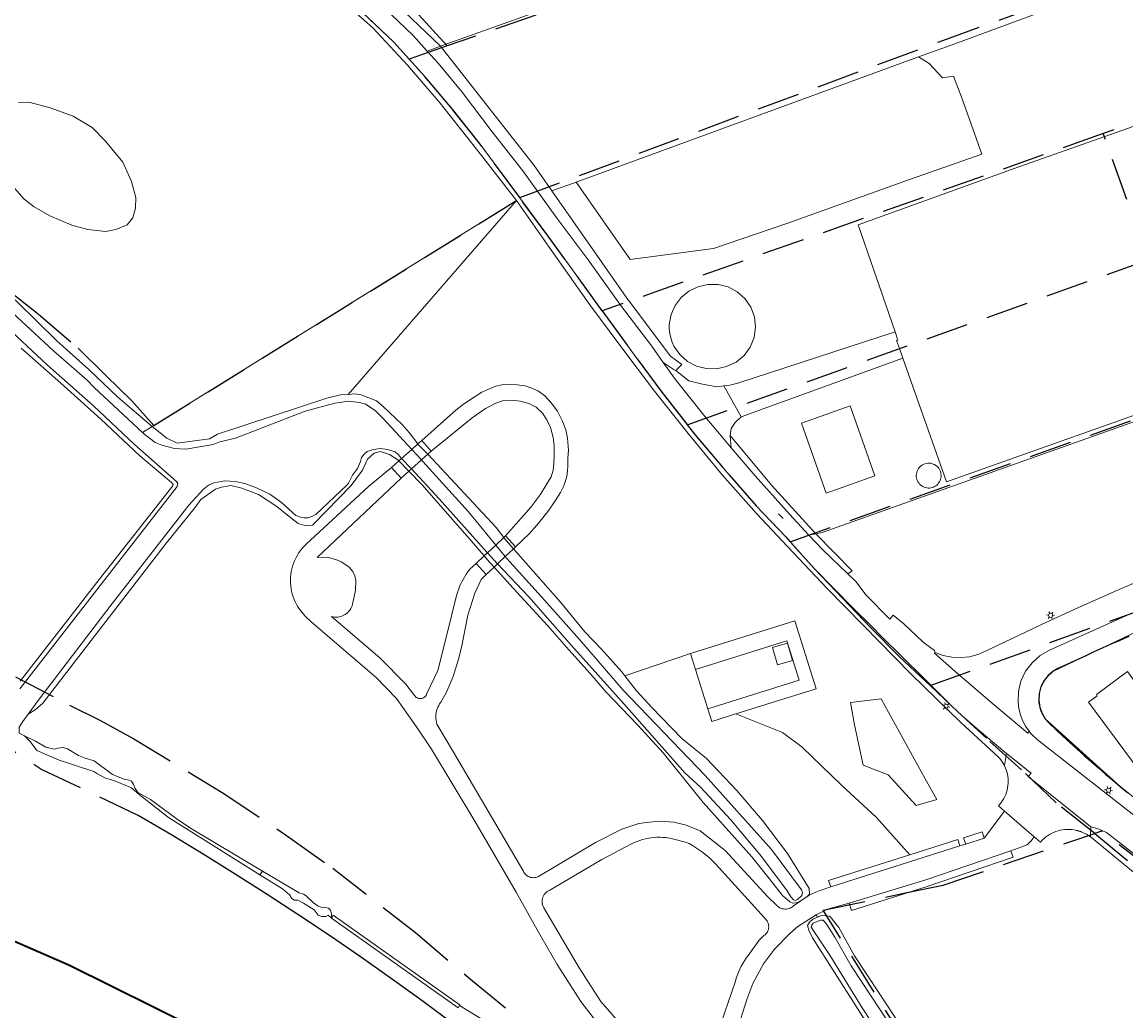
# Model space of a CAD drawing. Header units: metres. Extents: x 89872 to 94585, y 463299 to 469000.
# Tile 161 of 230: x 90567 to 90732, y 466061 to 466209. Entities that reach past the tile are written whole.
import ezdxf
from ezdxf.enums import TextEntityAlignment as Align

# ---------------------------------------------------------------- set-up
doc = ezdxf.new("R2010")
doc.units = ezdxf.units.M
doc.linetypes.add('HIDDEN', pattern=[9.525, 6.35, -3.175])
doc.layers.get('0').update_dxf_attribs({"linetype": 'CONTINUOUS'})
for name, color, linetype, lineweight in [('B-WE-GR-BEPLANTING_CULTUUR-G', 251, 'CONTINUOUS', 13), ('B-WE-IE-TERREINAFSCHEIDING-G', 251, 'CONTINUOUS', 13), ('B-WE-KL-ET_LS_OV_LICHTMAST-S', 251, 'CONTINUOUS', 13), ('B-WE-KW-KUNSTWERK-GV', 251, 'CONTINUOUS', 13), ('B-WE-OB-BESCHOEIING-G', 251, 'CONTINUOUS', 13), ('B-WE-OG-TOPOGRAFIE_BEBOUWING-GV', 251, 'CONTINUOUS', 13), ('B-WE-OG-TOPOGRAFIE_HUISNUMMER-T25', 251, 'CONTINUOUS', 13), ('B-WE-OG-TOPOGRAFIE_STRAATNAAM-T18', 251, 'CONTINUOUS', 13), ('B-WE-OG-TOPOGRAFIE_WATER-GV', 251, 'CONTINUOUS', 13), ('B-WE-VH-VERHARDING-GV', 251, 'CONTINUOUS', 13), ('G04', 7, 'gemeentegr', 35), ('K_BALUSTRADE_0', 251, 'CONTINUOUS', 13), ('Percelen', 10, 'HIDDEN', 25)]:
    doc.layers.add(name, color=color, linetype=linetype, lineweight=lineweight)
doc.styles.get("Standard").update_dxf_attribs({"font": 'isocp.shx'})
doc.linetypes.add('gemeentegr', pattern='A,1,-2.25,[1,RTW.shx,S=1.25,R=0,X=0,Y=0],-2.25', length=5.5)

# ---------------------------------------------------------------- blocks, each defined once
blk = doc.blocks.new('Q_LICHTMAST')
for points in [[(-0.26, 0.15), (-0.52, 0.3)], [(0, 0.3), (0, 0.6)], [(0.26, 0.15), (0.52, 0.3)], [(-0.26, -0.15), (-0.52, -0.3)], [(0, -0.3), (0, -0.6)], [(0.26, -0.15), (0.52, -0.3)]]:
    blk.add_lwpolyline(points)
blk.add_circle((0, 0), 0.3)

msp = doc.modelspace()

# ---------------------------------------------------------------- linework, layer by layer
at = {"layer": 'B-WE-GR-BEPLANTING_CULTUUR-G'}
for p, q in [((90629.15, 466205.58), (90676.72, 466222.6)), ((90700.67, 466203.99), (90649.47, 466185.28)), ((90649.47, 466185.28), (90645.83, 466183.95)), ((90615.36, 466153.54), (90640.54, 466182.53)), ((90586.03, 466148.75), (90584.63, 466147.86)), ((90656.73, 466111.47), (90666.56, 466114.83)), ((90666.56, 466114.83), (90667.3, 466112.44)), ((90669.13, 466106.56), (90667.3, 466112.44)), ((90673.35, 466105.78), (90685.32, 466109.51)), ((90685.32, 466109.51), (90673.35, 466105.78)), ((90669.13, 466106.56), (90669.72, 466104.66)), ((90673.35, 466105.78), (90669.72, 466104.66)), ((90669.72, 466104.66), (90673.35, 466105.78)), ((90673.35, 466105.78), (90673.35, 466105.78)), ((90710.48, 466087.21), (90710.18, 466088.16)), ((90707.7, 466086.33), (90710.48, 466087.21)), ((90687.52, 466079.94), (90706.84, 466086.06)), ((90602.54, 466082.28), (90602.17, 466081.74)), ((90684.32, 466078.69), (90684.01, 466078.51)), ((90613.1, 466075.7), (90612.85, 466075.25)), ((90685.54, 466075.41), (90685.36, 466075.77)), ((90632.03, 466062.18), (90632.11, 466062.27))]:
    msp.add_line(p, q, dxfattribs=at)
for points in [[(90773.77, 466230.36), (90773.59, 466230.84), (90705.52, 466205.76), (90700.67, 466203.99)], [(90640.54, 466182.53), (90645.75, 466175.03), (90651.48, 466166.92), (90656.16, 466160.72), (90661.16, 466154.02), (90666.18, 466147.7), (90671.29, 466141.51), (90676.44, 466135.74), (90681.07, 466130.8), (90686.95, 466124.59)], [(90686.95, 466124.59), (90692.37, 466119.03), (90699.51, 466111.8), (90706.98, 466104.5), (90712.56, 466099.39), (90712.78, 466099.15), (90712.98, 466098.9), (90713.17, 466098.63), (90713.33, 466098.36), (90713.49, 466098.07)], [(90685.32, 466109.51), (90682.15, 466119.68), (90666.56, 466114.83)], [(90667.3, 466112.44), (90680.98, 466116.7), (90682.81, 466110.82), (90669.13, 466106.56)], [(90690.47, 466107.51), (90691.06, 466104.17), (90692.39, 466098.14), (90696.13, 466096.68), (90700.29, 466092.11), (90703.4, 466092.98), (90701.62, 466096.09), (90695.04, 466108.06), (90690.47, 466107.51)], [(90673.35, 466105.78), (90680.31, 466103), (90683.24, 466100.8), (90689.13, 466095.14), (90694.39, 466090.3), (90699.36, 466084.74)], [(90713.49, 466098.07), (90713.63, 466097.76), (90713.75, 466097.44), (90713.85, 466097.12), (90713.94, 466096.79), (90714, 466096.45), (90714.03, 466096.11), (90714.05, 466095.77), (90714.05, 466095.43), (90714.02, 466095.09), (90713.97, 466094.75), (90713.9, 466094.41), (90713.81, 466094.09), (90713.69, 466093.76), (90713.56, 466093.45), (90713.4, 466093.14), (90713.23, 466092.85), (90713.04, 466092.57), (90712.83, 466092.3), (90712.6, 466092.04), (90713.51, 466091.26)], [(90710.18, 466088.16), (90707.39, 466087.28), (90707.7, 466086.33)], [(90717.96, 466087.43), (90718.89, 466086.63), (90719.13, 466086.89), (90719.38, 466087.13), (90719.65, 466087.35), (90719.93, 466087.56), (90720.23, 466087.75), (90720.53, 466087.92), (90720.85, 466088.07), (90721.17, 466088.2), (90721.51, 466088.3), (90721.85, 466088.39), (90722.19, 466088.45), (90722.54, 466088.5), (90722.89, 466088.52), (90723.24, 466088.51), (90723.59, 466088.49), (90723.93, 466088.44), (90724.28, 466088.37), (90724.34, 466088.36), (90724.4, 466088.34), (90724.46, 466088.33), (90724.52, 466088.31), (90724.58, 466088.29)], [(90724.58, 466088.29), (90724.66, 466088.27), (90724.75, 466088.24), (90724.83, 466088.21), (90724.91, 466088.19), (90724.99, 466088.15), (90725.28, 466088.03), (90725.57, 466087.9), (90725.85, 466087.74), (90726.12, 466087.57), (90726.37, 466087.39)], [(90706.84, 466086.06), (90706.54, 466087.01), (90699.36, 466084.74)], [(90726.37, 466087.39), (90726.62, 466087.19), (90775.8, 466046.76), (90784.08, 466039.53)], [(90699.36, 466084.74), (90687.21, 466080.89), (90687.52, 466079.94)], [(90690.28, 466077.51), (90690.61, 466076.41), (90701.94, 466079.97), (90714.78, 466084.39), (90714.46, 466085.33)], [(90714.46, 466085.33), (90701.61, 466080.91), (90690.28, 466077.51)]]:
    msp.add_lwpolyline(points, dxfattribs=at)
at = {"layer": 'B-WE-IE-TERREINAFSCHEIDING-G'}
for p, q in [((90640.54, 466182.53), (90586.03, 466148.75)), ((90676.1, 466165.14), (90675.56, 466166.59)), ((90703.67, 466142.51), (90703.53, 466142.67)), ((90613.1, 466075.7), (90632.11, 466062.27))]:
    msp.add_line(p, q, dxfattribs=at)
for points in [[(90685.28, 466132.72), (90686.26, 466132.92), (90737.88, 466151.23), (90794.76, 466171.46), (90862.95, 466196.06), (90898.14, 466208.18), (90911.46, 466213.23)], [(90649.47, 466185.28), (90657.52, 466173.69), (90669.99, 466175.36), (90680.96, 466179.11), (90699.44, 466185.73), (90710.11, 466189.47), (90707.16, 466197.73), (90705.86, 466201.1), (90704.25, 466200.85), (90702.25, 466202.98), (90700.67, 466203.99)], [(90675.56, 466166.59), (90674.69, 466167.86), (90673.54, 466168.89), (90672.17, 466169.6), (90670.67, 466169.96), (90669.13, 466169.95), (90667.66, 466169.64), (90666.31, 466168.99), (90665.14, 466168.04), (90664.24, 466166.85), (90663.64, 466165.47), (90663.38, 466163.99), (90663.38, 466163.32), (90663.45, 466162.65), (90663.59, 466161.99), (90663.8, 466161.36), (90664.08, 466160.74), (90664.94, 466159.49), (90666.08, 466158.47), (90667.43, 466157.76), (90668.91, 466157.39), (90670.43, 466157.38), (90671.96, 466157.69), (90673.36, 466158.36), (90674.56, 466159.36), (90675.47, 466160.61), (90676.06, 466162.06), (90676.27, 466163.6), (90676.1, 466165.14)], [(90703.53, 466142.67), (90703.38, 466142.81), (90703.22, 466142.94), (90703.04, 466143.05), (90702.85, 466143.13), (90702.65, 466143.2), (90702.45, 466143.24), (90702.24, 466143.26), (90702.03, 466143.26), (90701.83, 466143.23), (90701.63, 466143.18), (90701.43, 466143.11), (90701.25, 466143.01), (90701.07, 466142.9), (90700.91, 466142.77), (90700.77, 466142.62), (90700.64, 466142.45), (90700.53, 466142.27), (90700.45, 466142.08), (90700.38, 466141.89), (90700.34, 466141.68), (90700.32, 466141.48), (90700.32, 466141.27), (90700.35, 466141.06), (90700.4, 466140.86), (90700.47, 466140.66), (90700.57, 466140.48), (90700.68, 466140.31), (90700.81, 466140.15), (90700.96, 466140.01), (90701.12, 466139.88), (90701.29, 466139.78), (90701.48, 466139.69), (90701.67, 466139.62), (90701.87, 466139.58), (90702.07, 466139.55), (90702.27, 466139.55), (90702.47, 466139.58), (90702.67, 466139.62), (90702.87, 466139.69), (90703.05, 466139.77), (90703.22, 466139.88), (90703.39, 466140), (90703.53, 466140.14), (90703.66, 466140.3), (90703.78, 466140.47), (90703.87, 466140.65), (90703.94, 466140.84), (90703.99, 466141.04), (90704.02, 466141.24), (90704.03, 466141.44), (90704.01, 466141.64), (90703.98, 466141.84), (90703.92, 466142.04), (90703.84, 466142.23), (90703.74, 466142.4), (90703.67, 466142.51)], [(90739.7, 466087.82), (90730.8, 466094.94), (90719.6, 466105.04), (90718.96, 466106.2), (90718.64, 466107.49), (90718.67, 466108.82), (90719.06, 466110.1), (90719.77, 466111.23), (90720.74, 466112.13), (90735.47, 466119.16)]]:
    msp.add_lwpolyline(points, dxfattribs=at)
at = {"layer": 'B-WE-KW-KUNSTWERK-GV'}
for p, q in [((90625.76, 466146.13), (90624.87, 466145.33)), ((90626.36, 466146.67), (90625.76, 466146.13)), ((90627.78, 466145.08), (90626.36, 466146.67)), ((90624.87, 466145.33), (90623.36, 466143.98)), ((90626.32, 466143.77), (90627.27, 466144.62)), ((90627.27, 466144.62), (90627.78, 466145.08)), ((90622.93, 466143.59), (90621.86, 466142.63)), ((90621.86, 466142.63), (90623.28, 466141.04)), ((90623.36, 466143.98), (90622.93, 466143.59)), ((90624.42, 466142.07), (90624.81, 466142.42)), ((90624.81, 466142.42), (90626.32, 466143.77)), ((90623.28, 466141.04), (90624.42, 466142.07)), ((90637.43, 466131.01), (90636.18, 466129.84)), ((90638.64, 466132.15), (90637.43, 466131.01)), ((90638.89, 466132.38), (90638.64, 466132.15)), ((90640.4, 466130.76), (90638.89, 466132.38)), ((90635.71, 466129.4), (90634.5, 466128.27)), ((90636.18, 466129.84), (90635.71, 466129.4)), ((90637.7, 466128.23), (90638.84, 466129.3)), ((90638.84, 466129.3), (90640.1, 466130.48)), ((90640.1, 466130.48), (90640.4, 466130.76)), ((90634.5, 466128.27), (90636.01, 466126.64)), ((90636.01, 466126.64), (90637.18, 466127.74)), ((90637.18, 466127.74), (90637.7, 466128.23))]:
    msp.add_line(p, q, dxfattribs=at)
at = {"layer": 'B-WE-OB-BESCHOEIING-G'}
for points in [[(90568.39, 466181.58), (90570.76, 466180.22), (90574.04, 466178.84), (90576.45, 466178.21), (90579.11, 466177.9), (90580.61, 466178.18), (90582.3, 466178.88), (90583.17, 466179.92), (90583.55, 466181.39), (90583.59, 466182.95), (90582.98, 466185.35), (90581.66, 466188.26), (90579.06, 466191.4), (90577.09, 466193.43), (90574.26, 466195.12), (90570.79, 466196.39), (90567.6, 466197.23), (90566.08, 466197.19)], [(90565.45, 466184.35), (90566.91, 466182.72), (90568.39, 466181.58)], [(90612.85, 466075.25), (90631.8, 466061.84), (90632.03, 466062.18)]]:
    msp.add_lwpolyline(points, dxfattribs=at)
at = {"layer": 'B-WE-OG-TOPOGRAFIE_BEBOUWING-GV'}
for p, q in [((90691.6, 466178.88), (90697.14, 466162.9)), ((90690.42, 466151.83), (90683.15, 466149.25)), ((90681.81, 466113.78), (90681.08, 466116.34))]:
    msp.add_line(p, q, dxfattribs=at)
for points in [[(90698.3, 466158.98), (90704.85, 466140.49), (90819.53, 466181.14), (90812.86, 466199.96), (90806.09, 466219.59), (90757.79, 466202.43), (90715.63, 466187.58), (90691.6, 466178.88)], [(90697.14, 466162.9), (90697.57, 466161.67), (90697.37, 466161.59), (90697.8, 466160.38), (90698.3, 466158.98)], [(90683.15, 466149.25), (90686.86, 466138.77), (90694.12, 466141.37), (90690.42, 466151.83)], [(90681.08, 466116.34), (90678.81, 466115.69), (90679.54, 466113.14), (90681.81, 466113.78)], [(90734.44, 466098.22), (90735.07, 466097.22), (90738.6, 466099.84), (90740.59, 466101.24), (90739.86, 466102.23), (90740.72, 466102.85), (90735.71, 466109.64), (90734.41, 466108.7), (90731.89, 466112.1), (90727.25, 466108.67), (90727.36, 466108.5), (90726.07, 466107.56), (90733.48, 466097.53)]]:
    msp.add_lwpolyline(points, dxfattribs=at)
at = {"layer": 'B-WE-OG-TOPOGRAFIE_STRAATNAAM-T18'}
msp.add_line((90679.69, 466135.69), (90680.39, 466134.97), dxfattribs=at)
at = {"layer": 'B-WE-OG-TOPOGRAFIE_WATER-GV'}
for p, q in [((90624.87, 466145.33), (90626.32, 466143.77)), ((90622.93, 466143.59), (90624.42, 466142.07)), ((90624.81, 466142.42), (90623.36, 466143.98)), ((90637.43, 466131.01), (90638.84, 466129.3)), ((90637.7, 466128.23), (90636.18, 466129.84)), ((90569.16, 466108.01), (90567.53, 466105.77))]:
    msp.add_line(p, q, dxfattribs=at)
for points in [[(90495.29, 466207.07), (90495.35, 466206.54), (90495.58, 466205.89), (90496.92, 466203.64), (90497.23, 466203.36), (90500.21, 466201.96), (90507.05, 466199.2), (90514.97, 466196.15), (90524.96, 466191.96), (90534.27, 466187.61), (90538.6, 466185.48), (90553.76, 466175.63), (90560.29, 466170.24), (90571.29, 466160.08), (90576.32, 466155.66), (90577.38, 466154.57), (90584.63, 466147.86)], [(90586.03, 466148.75), (90580.9, 466153.15), (90576.6, 466157.28), (90571.81, 466161.53), (90565.92, 466167.32), (90561.01, 466171.73), (90555.39, 466176.35), (90550.71, 466179.73), (90544.35, 466183.4), (90539.07, 466186.62), (90533.67, 466189.6), (90519.43, 466196), (90510.68, 466199.7), (90503.46, 466203.01), (90499.86, 466203.51), (90498.43, 466204.1), (90497.73, 466204.57), (90496.61, 466206.65), (90496.36, 466207.26)], [(90566.25, 466109.51), (90589.8, 466139.78), (90589.88, 466140.25), (90589.69, 466140.54), (90583.4, 466146.05), (90577.28, 466151.85), (90570.4, 466157.89), (90563.47, 466164.37), (90559.35, 466167.73), (90557.89, 466169.15), (90553.85, 466172.43), (90545.66, 466178.11), (90538.72, 466182.16), (90531.66, 466186.04), (90524.9, 466188.69), (90520.2, 466190.65)], [(90566.48, 466160.44), (90572.42, 466155.21), (90578.36, 466149.86), (90584.2, 466144.36), (90588.96, 466140.38), (90589.19, 466140.1), (90589.08, 466139.81), (90588.95, 466139.64), (90578.15, 466125.87), (90566.33, 466110.66)], [(90584.63, 466147.86), (90585.02, 466147.52), (90586.52, 466146.35), (90587.51, 466145.96), (90589.4, 466145.44), (90591.08, 466145.38), (90595.19, 466146.05), (90596.16, 466146.44), (90598.51, 466147.01), (90608.93, 466151.05), (90613.38, 466152.23), (90615.46, 466152.53), (90617.06, 466152.35), (90617.93, 466152.1), (90619.4, 466151.12), (90620.59, 466149.95), (90624.87, 466145.33)], [(90615.36, 466153.54), (90614.24, 466153.48), (90612.19, 466152.98), (90595.82, 466147.61), (90594.63, 466146.91), (90589.78, 466146.27), (90588.27, 466146.99), (90586.03, 466148.75)], [(90625.76, 466146.13), (90624.49, 466147.84), (90623.42, 466149.05), (90620.61, 466151.72), (90619.58, 466152.57), (90617.32, 466153.48), (90616.36, 466153.61), (90615.36, 466153.54)], [(90627.27, 466144.62), (90627.13, 466144.77), (90625.86, 466145.98), (90625.76, 466146.13)], [(90567.53, 466105.77), (90568.55, 466106.37), (90569.7, 466107.4), (90588.2, 466131.38), (90592.42, 466136.6), (90593.33, 466137.84), (90595.53, 466139.36), (90596.42, 466139.67), (90597.81, 466139.92), (90599.44, 466139.53), (90601.95, 466138.58), (90604.71, 466136.81), (90606.54, 466135.29), (90607.9, 466134.27), (90608.51, 466134.05), (90609.21, 466133.91), (90610.02, 466134), (90612.08, 466136.1), (90615.8, 466139.95), (90617.53, 466142.21), (90618.25, 466143.86), (90619.25, 466144.77), (90620.21, 466145), (90621.53, 466144.58), (90622.77, 466143.75), (90622.93, 466143.59)], [(90623.36, 466143.98), (90622.82, 466144.57), (90622.38, 466144.94), (90621.23, 466145.33), (90620.17, 466145.47), (90619.15, 466145.3), (90618.18, 466144.99), (90617.75, 466144.62), (90617.38, 466144.1), (90617.21, 466143.52), (90616.74, 466142.48), (90616.02, 466141.48), (90615.43, 466140.29), (90615.17, 466139.96), (90610.55, 466135.61), (90609.93, 466135.3), (90609.32, 466135.11), (90608.78, 466135.08), (90608.24, 466135.18), (90607.52, 466135.46), (90605.39, 466137.41), (90603.66, 466138.62), (90601.67, 466139.6), (90599.9, 466140.25), (90598.46, 466140.51), (90596.93, 466140.62), (90595.29, 466140.34), (90594.46, 466139.99), (90593.74, 466139.4), (90591.54, 466136.98), (90579.77, 466121.88), (90569.16, 466108.01)], [(90638.64, 466132.15), (90637.48, 466133.65), (90627.27, 466144.62)], [(90636.18, 466129.84), (90636.08, 466129.94), (90628.98, 466137.94), (90624.81, 466142.42)], [(90626.32, 466143.77), (90626.55, 466143.52), (90633.34, 466135.97), (90637.43, 466131.01)], [(90624.42, 466142.07), (90626.41, 466140.03), (90630.2, 466135.71), (90633.16, 466132.36), (90635.71, 466129.4)], [(90640.1, 466130.48), (90638.66, 466132.12), (90638.64, 466132.15)], [(90635.71, 466129.4), (90636.51, 466128.48), (90637.18, 466127.74)], [(90638.84, 466129.3), (90639.1, 466128.99), (90644.74, 466122.8), (90649.95, 466116.91), (90656.46, 466109.35), (90668.75, 466096.58), (90678.64, 466085.51), (90683.16, 466079.48), (90683.29, 466079.08), (90683.19, 466078.66), (90682.56, 466078.04), (90682.26, 466077.91), (90681.93, 466077.98), (90681.54, 466078.45), (90681.03, 466079.34), (90677.18, 466084.45), (90672.55, 466089.99), (90668.1, 466094.81), (90665.69, 466096.97), (90656.65, 466107.23), (90648.75, 466116), (90642.36, 466123.27), (90637.7, 466128.23)], [(90656.73, 466111.47), (90656.26, 466112.09), (90653.26, 466115.44), (90650.73, 466118.07), (90647.1, 466122.47), (90640.1, 466130.48)], [(90637.18, 466127.74), (90640.02, 466124.6), (90645.2, 466118.94), (90648.35, 466115.35), (90651.55, 466111.83), (90653.96, 466109.05), (90658.66, 466104.11), (90662.49, 466099.95), (90668.46, 466092.56), (90675.72, 466084.43), (90678.32, 466081.16), (90680.33, 466078.66), (90681.4, 466077.68), (90681.87, 466077.52), (90682.59, 466077.61), (90683.21, 466077.94), (90684.01, 466078.51)], [(90684.01, 466078.51), (90684.37, 466078.85), (90684.3, 466079.69), (90681.04, 466084.93), (90677.31, 466089.85), (90673.48, 466094.33), (90668.94, 466099.11), (90665.26, 466102.11), (90660.75, 466106.72), (90658.46, 466109.22), (90656.73, 466111.47)], [(90566.95, 466102.51), (90566.17, 466102.9), (90566.19, 466103.81), (90566.7, 466104.64), (90567.53, 466105.77)], [(90602.54, 466082.28), (90591.78, 466088.73), (90589.8, 466090.07), (90585.79, 466092.99), (90583.93, 466094.06), (90583.49, 466094.66), (90583.26, 466095.22), (90582.95, 466095.71), (90582.43, 466095.91), (90581.95, 466096), (90580.12, 466096.74), (90577.38, 466098.77), (90576.03, 466099.18), (90575.04, 466099.59), (90573.41, 466100.57), (90572.73, 466100.74), (90571.97, 466100.67), (90571.41, 466100.52), (90570.13, 466100.81), (90568.61, 466101.72), (90566.95, 466102.51)], [(90566.95, 466102.51), (90567.82, 466101.65), (90568.8, 466100.33), (90572.16, 466098.87), (90577.32, 466097.19), (90577.76, 466096.88), (90579.1, 466096.16), (90580.3, 466095.84), (90582.95, 466094.75), (90584.13, 466093.73), (90588.52, 466090.3), (90602.17, 466081.74)], [(90602.17, 466081.74), (90605.52, 466079.64), (90606.58, 466078.73), (90606.92, 466078.2), (90607.36, 466077.95), (90607.86, 466077.95), (90608.7, 466077.52), (90610.3, 466076.51), (90610.89, 466075.7), (90611.42, 466075.51), (90612.01, 466075.48), (90612.35, 466075.7), (90612.85, 466075.25)], [(90612.85, 466075.25), (90612.86, 466075.97), (90612.71, 466076.45), (90612.43, 466076.73), (90611.95, 466076.86), (90611.32, 466076.9), (90610.88, 466077.03), (90610.16, 466077.56), (90609.1, 466078.57), (90608.7, 466078.82), (90608.02, 466079.06), (90602.54, 466082.28)], [(90685.54, 466075.41), (90684.84, 466075.12), (90684.36, 466074.65), (90684.07, 466074.17), (90684.26, 466073.45), (90684.81, 466072.33), (90694.54, 466057.05), (90697.4, 466052.3), (90698.96, 466048.68), (90698.95, 466048.28), (90698.67, 466047.89), (90697.54, 466047.22), (90694.4, 466046.02), (90686.7, 466043.36), (90676.7, 466040.08), (90674.89, 466039.53)], [(90686.67, 466042.65), (90697.4, 466046.16), (90698.19, 466046.52), (90698.79, 466046.97), (90699.56, 466048.21), (90699.7, 466048.96), (90699.64, 466049.55), (90699.48, 466050.02), (90696.46, 466055.44), (90692.23, 466061.84), (90687.4, 466069.72), (90684.59, 466073.89), (90684.69, 466074.22), (90684.89, 466074.51), (90685.98, 466074.96), (90686.41, 466074.96), (90686.96, 466074.32), (90688.15, 466072.4), (90690.6, 466068.13)], [(90702.68, 466050.37), (90701.76, 466052.29), (90699.14, 466057.36), (90694.74, 466064.05), (90691.09, 466069.61), (90688.71, 466073.88), (90687.76, 466075.09), (90687.62, 466075.23), (90687.33, 466075.53), (90686.09, 466075.63), (90685.54, 466075.41)], [(90690.6, 466068.13), (90697.89, 466057.03), (90700.37, 466052.63), (90701.81, 466049.83)], [(90645.08, 466052.05), (90640.63, 466056.31), (90635.62, 466060.02), (90632.03, 466062.18)]]:
    msp.add_lwpolyline(points, dxfattribs=at)
at = {"layer": 'B-WE-VH-VERHARDING-GV'}
for p, q in [((90629.15, 466205.58), (90627.19, 466204.85)), ((90698.3, 466158.98), (90674.14, 466150.17)), ((90674.14, 466150.17), (90671.52, 466154.82)), ((90685.28, 466132.72), (90684.27, 466132.52)), ((90713.8, 466099.89), (90713.49, 466098.07)), ((90710.48, 466087.21), (90713.51, 466091.26)), ((90717.96, 466087.43), (90713.51, 466091.26)), ((90726.37, 466087.39), (90726.4, 466088.89)), ((90706.84, 466086.06), (90707.7, 466086.33))]:
    msp.add_line(p, q, dxfattribs=at)
for points in [[(90627.19, 466204.85), (90625.1, 466207.18), (90620.76, 466211.33), (90616.37, 466215.32), (90612.56, 466218.35), (90608.42, 466221.51), (90604.07, 466224.46), (90598.74, 466227.71), (90594.64, 466229.97)], [(90612.12, 466215.18), (90613.04, 466214.43), (90617.26, 466210.86), (90622.17, 466206.21), (90626.83, 466201.04), (90630.9, 466196.22), (90634.93, 466191.14), (90640.43, 466183.73), (90645.27, 466177.19)], [(90629.15, 466205.58), (90643.16, 466187.75), (90645.83, 466183.95)], [(90662.46, 466158.33), (90660.75, 466160.75), (90656.1, 466166.89), (90656, 466167.03), (90651.27, 466173.68), (90646.47, 466180.04), (90641.49, 466186.94), (90636.92, 466192.78), (90632.41, 466198.72), (90628.82, 466203.03), (90627.19, 466204.85)], [(90645.83, 466183.95), (90657.29, 466167.58), (90657.39, 466167.46), (90663.54, 466159.25), (90665.24, 466158.01), (90664.38, 466157.12)], [(90645.27, 466177.19), (90651.66, 466168.4), (90658.58, 466158.84), (90662.14, 466154.07), (90667.22, 466147.53), (90672.33, 466141.51), (90676.37, 466136.9), (90680.83, 466132.24), (90685.11, 466127.45), (90690.85, 466121.63)], [(90671.52, 466154.82), (90672.43, 466154.94), (90673.65, 466155.21), (90697.14, 466162.9)], [(90664.38, 466157.12), (90664.1, 466157.23), (90662.46, 466158.33)], [(90672.62, 466145.57), (90672.15, 466146.13), (90670.88, 466147.63), (90668.73, 466150.19), (90664.24, 466155.83), (90662.46, 466158.33)], [(90664.38, 466157.12), (90666.32, 466155.57), (90668.37, 466155.06), (90670.51, 466154.69), (90671.52, 466154.82)], [(90645.39, 466136.26), (90646.34, 466137.62), (90647.1, 466138.89), (90647.56, 466139.77), (90647.83, 466140.49), (90648.06, 466141.34), (90648.16, 466142.06), (90648.23, 466142.89), (90648.2, 466143.97), (90648.3, 466145.23), (90648.16, 466147), (90647.91, 466148.23), (90647.38, 466149.66), (90646.67, 466151.02), (90645.74, 466152.29), (90644.76, 466153.32), (90643.81, 466154.03), (90642.82, 466154.49), (90641.83, 466154.81), (90640.61, 466154.96), (90639.53, 466155), (90638.36, 466154.95), (90637.43, 466154.78), (90636.24, 466154.3), (90635.35, 466153.88), (90634.18, 466153.11), (90632.6, 466152.1), (90631.44, 466151.2), (90626.36, 466146.67)], [(90627.78, 466145.08), (90632.3, 466148.75), (90633.92, 466150.04), (90635.91, 466151.42), (90637.44, 466152.25), (90638.46, 466152.58), (90639.69, 466152.66), (90641.06, 466152.53), (90642.39, 466152.18), (90643.49, 466151.62), (90644.4, 466150.76), (90645.06, 466149.76), (90645.6, 466148.6), (90646, 466147.12), (90646.15, 466145.89), (90646.17, 466144.5), (90646.11, 466143.14), (90646.02, 466142.2), (90645.71, 466141.24), (90644.93, 466139.95), (90644.07, 466138.53), (90642.74, 466136.76), (90641.63, 466135.5), (90638.89, 466132.38)], [(90674.14, 466150.17), (90673.24, 466149.36), (90672.91, 466148.9), (90672.62, 466148.44), (90672.49, 466147.42)], [(90672.62, 466145.57), (90672.54, 466146.76), (90672.49, 466147.42)], [(90672.49, 466147.42), (90678.64, 466139.97), (90685.28, 466132.72)], [(90684.27, 466132.52), (90681.37, 466135.62), (90676.24, 466141.35), (90672.62, 466145.57)], [(90653.83, 466058.02), (90650.13, 466062.8), (90646.63, 466068.31), (90643.64, 466073.49), (90640.47, 466079.13), (90634.3, 466089.76), (90627.81, 466100.53), (90625.59, 466103.86), (90622.57, 466108.11), (90619.57, 466111.22), (90609.83, 466119.53), (90608.86, 466120.44), (90608.08, 466121.42), (90607.85, 466121.78), (90607.64, 466122.14), (90607.45, 466122.52), (90607.28, 466122.91), (90607.13, 466123.3), (90607.01, 466123.71), (90606.91, 466124.12), (90606.83, 466124.53), (90606.77, 466124.95), (90606.74, 466125.37), (90606.74, 466125.8), (90606.75, 466126.22), (90606.79, 466126.64), (90606.86, 466127.06), (90606.94, 466127.47), (90607.05, 466127.88), (90607.19, 466128.28), (90607.34, 466128.67), (90607.52, 466129.06), (90607.72, 466129.43), (90607.94, 466129.79), (90608.18, 466130.14), (90608.44, 466130.47), (90608.71, 466130.79), (90609.01, 466131.09), (90618.42, 466139.76), (90621.86, 466142.63)], [(90623.28, 466141.04), (90610.74, 466129.18), (90612.16, 466129.21), (90612.98, 466129.03), (90613.77, 466128.76), (90614.33, 466128.5), (90614.86, 466128.19), (90615.53, 466127.71), (90616.06, 466127.07), (90616.35, 466126.43), (90616.5, 466125.75), (90616.48, 466124.28), (90616.05, 466122.41), (90616.01, 466122.18), (90615.94, 466121.95), (90615.85, 466121.73), (90615.74, 466121.52), (90615.61, 466121.31), (90615.47, 466121.13), (90615.3, 466120.95), (90615.12, 466120.79), (90614.93, 466120.66), (90614.72, 466120.54), (90614.5, 466120.44), (90614.28, 466120.36), (90614.04, 466120.3), (90613.81, 466120.27), (90613.57, 466120.26), (90613.33, 466120.27), (90613.09, 466120.3), (90612.86, 466120.36), (90620.11, 466114.18), (90623.98, 466110.21), (90625.28, 466108.54), (90625.38, 466108.42), (90625.49, 466108.31), (90625.62, 466108.22), (90625.76, 466108.15), (90625.92, 466108.11), (90626.07, 466108.09), (90626.23, 466108.09), (90626.38, 466108.11), (90626.53, 466108.16), (90626.67, 466108.22), (90626.8, 466108.31), (90626.92, 466108.42), (90627.02, 466108.54), (90627.1, 466108.68), (90627.15, 466108.83), (90628.76, 466112.28), (90630.06, 466117.41), (90631.54, 466123.47), (90632.1, 466125.08), (90633, 466126.65), (90633.58, 466127.44), (90634.5, 466128.27)], [(90640.4, 466130.76), (90642.41, 466132.69), (90643.59, 466134.01), (90644.47, 466135.08), (90645.39, 466136.26)], [(90690.07, 466126.72), (90686.27, 466130.38), (90684.27, 466132.52)], [(90685.28, 466132.72), (90690.72, 466127.15), (90690.07, 466126.72)], [(90636.01, 466126.64), (90635.26, 466125.88), (90634.3, 466123.83), (90633.26, 466120.55), (90632.41, 466116.19), (90631.9, 466114.13), (90631.04, 466111.37), (90630.01, 466108.92), (90629.21, 466107.55), (90629.04, 466107.31), (90628.9, 466107.06), (90628.77, 466106.8), (90628.67, 466106.53), (90628.59, 466106.26), (90628.53, 466105.98), (90628.49, 466105.69), (90628.47, 466105.41), (90628.48, 466105.12), (90628.51, 466104.83), (90628.56, 466104.55), (90628.63, 466104.27), (90631.12, 466100.05), (90641.49, 466082.44), (90641.56, 466082.26), (90641.65, 466082.09), (90641.76, 466081.93), (90641.89, 466081.79), (90642.03, 466081.66), (90642.19, 466081.55), (90642.36, 466081.46), (90642.54, 466081.39), (90642.72, 466081.34), (90642.91, 466081.31), (90643.1, 466081.3), (90643.29, 466081.32), (90643.48, 466081.35), (90643.66, 466081.41), (90643.84, 466081.49), (90652.33, 466086.55), (90656.29, 466088.54), (90658.82, 466089.39), (90659.99, 466089.55), (90661.9, 466089.73), (90664.05, 466089.59), (90665.89, 466089.14), (90667.98, 466088.33), (90671.74, 466085.35), (90678.12, 466078.46), (90679.4, 466077.2), (90679.54, 466077.06), (90679.7, 466076.93), (90679.87, 466076.82), (90680.06, 466076.74), (90680.25, 466076.67), (90680.45, 466076.63), (90680.65, 466076.61), (90680.86, 466076.61), (90681.06, 466076.63), (90681.25, 466076.68), (90681.45, 466076.75), (90681.63, 466076.84), (90681.8, 466076.95), (90681.95, 466077.08), (90684.32, 466078.69)], [(90690.07, 466126.72), (90691.26, 466125.56), (90692.8, 466123.53)], [(90703.07, 466114.95), (90704.31, 466114.51), (90705.61, 466114.25), (90706.93, 466114.2), (90708.25, 466114.34), (90709.53, 466114.67), (90710.01, 466114.86), (90714.54, 466116.99), (90719.05, 466119.14), (90724.49, 466121.65), (90729.97, 466124.09), (90735.77, 466126.58)], [(90692.8, 466123.53), (90696.34, 466119.94), (90696.85, 466120.56), (90698.47, 466119.23), (90701.32, 466116.52), (90703.06, 466115.25), (90703.07, 466114.95)], [(90690.85, 466121.63), (90693.8, 466118.69), (90695.08, 466117.39), (90701.45, 466111.11), (90705.7, 466106.9), (90707.14, 466105.55), (90709.41, 466103.56), (90713.26, 466100.32), (90713.8, 466099.89)], [(90734.39, 466121.62), (90730.64, 466120.01), (90720.22, 466115.32), (90718.83, 466114.51), (90717.62, 466113.44), (90716.65, 466112.15), (90715.97, 466110.69), (90715.59, 466109.13), (90715.53, 466107.52), (90715.65, 466106.58), (90715.88, 466105.67), (90716.21, 466104.79), (90716.65, 466103.96), (90717.19, 466103.19)], [(90717.19, 466103.19), (90716.99, 466102.92), (90711.7, 466107.33), (90706.07, 466112.17), (90703.04, 466114.85), (90703.07, 466114.95)], [(90717.19, 466103.19), (90717.41, 466102.93), (90717.64, 466102.67), (90717.88, 466102.43), (90718.12, 466102.2), (90718.38, 466101.98), (90729.41, 466093.34), (90734.89, 466089.04), (90737.31, 466087.19), (90740.47, 466084.78), (90747.04, 466079.99)], [(90713.8, 466099.89), (90717.49, 466096.95), (90717.05, 466096.41), (90726.4, 466088.89)], [(90726.4, 466088.89), (90727.68, 466088.57), (90728.76, 466088.08), (90735.05, 466083.18), (90736.65, 466081.95), (90739.06, 466080.17), (90742.31, 466077.82), (90747.23, 466074.37), (90750.53, 466072.16), (90753.93, 466070.04), (90756.24, 466068.62), (90759.96, 466066.42), (90763.43, 466064.43), (90778.36, 466056.33), (90782.7, 466053.84), (90786.39, 466051.37), (90790.11, 466048.66), (90793.12, 466046.03), (90796.31, 466042.96), (90798.83, 466040.35), (90799.54, 466039.53)], [(90671.1, 466059.46), (90673.26, 466065.86), (90673.4, 466066.31), (90673.56, 466066.76), (90673.74, 466067.2), (90673.93, 466067.63), (90674.15, 466068.06), (90674.37, 466068.47), (90674.62, 466068.88), (90674.88, 466069.28), (90675.16, 466069.66), (90676.83, 466071.95), (90677.54, 466072.64), (90677.7, 466072.76), (90677.83, 466072.9), (90677.95, 466073.05), (90678.05, 466073.21), (90678.14, 466073.38), (90678.2, 466073.57), (90678.23, 466073.76), (90678.25, 466073.95), (90678.24, 466074.14), (90678.22, 466074.33), (90678.17, 466074.52), (90678.09, 466074.7), (90678, 466074.87), (90677.89, 466075.02), (90677.76, 466075.16), (90677.61, 466075.29), (90670.28, 466083.38), (90669.89, 466083.78), (90669.49, 466084.16), (90669.08, 466084.52), (90668.65, 466084.87), (90668.22, 466085.21), (90667.77, 466085.53), (90667.31, 466085.84), (90666.84, 466086.13), (90666.36, 466086.4), (90665.79, 466086.59), (90665.22, 466086.77), (90664.64, 466086.93), (90664.06, 466087.07), (90663.47, 466087.19), (90662.88, 466087.3), (90662.44, 466087.33), (90662, 466087.35), (90661.56, 466087.34), (90661.12, 466087.31), (90660.68, 466087.26), (90660.25, 466087.19), (90659.82, 466087.1), (90659.39, 466086.99), (90658.97, 466086.86), (90658.56, 466086.72), (90658.15, 466086.55), (90657.75, 466086.37), (90653.28, 466084.04)], [(90717.96, 466087.43), (90717.5, 466086.81), (90716.9, 466086.2), (90716.08, 466085.91), (90714.46, 466085.33)], [(90653.28, 466084.04), (90645.5, 466079.44), (90645.31, 466079.34), (90645.13, 466079.23), (90644.97, 466079.09), (90644.82, 466078.94), (90644.69, 466078.77), (90644.58, 466078.59), (90644.49, 466078.4), (90644.43, 466078.2), (90644.38, 466077.99), (90644.36, 466077.78), (90644.36, 466077.57), (90644.39, 466077.36), (90644.63, 466076.82), (90649.9, 466067.84), (90653.13, 466062.8)], [(90684.32, 466078.69), (90684.78, 466078.95), (90685.81, 466079.34), (90687.52, 466079.94)], [(90690.28, 466077.51), (90687.06, 466076.6), (90685.36, 466075.77)], [(90685.36, 466075.77), (90682.59, 466074), (90681.4, 466072.94), (90679.12, 466070.63), (90677.45, 466068.43), (90675.85, 466065.47), (90674.96, 466063.12), (90673.41, 466058.23)], [(90653.13, 466062.8), (90656.51, 466058.91)]]:
    msp.add_lwpolyline(points, dxfattribs=at)
at = {"layer": 'G04', "flags": 128}
msp.add_lwpolyline([(91850.13, 468411.97), (91843.55, 468405.59), (91838.79, 468398.01), (91834.85, 468387.36), (91832.72, 468362.65), (91839.79, 468348.62), (91846.13, 468336.03), (91847.97, 468332.39), (91851.13, 468324.92), (91850.03, 468319.75), (91834.88, 468291.11), (91819.18, 468261.42), (91815.07, 468251.21), (91809.47, 468221.22), (91808.12, 468213.95), (91805.04, 468206.84), (91799.5, 468198.47), (91790.73, 468187.78), (91778.54, 468171.54), (91771.95, 468159.37), (91769.39, 468153.14), (91768.6, 468150.86), (91763, 468134.6), (91760.38, 468127.16), (91756.54, 468118.92), (91728.77, 468069.12), (91738.58, 468072.57), (91752.17, 468076.29), (91760.6, 468078.53), (91779.45, 468084.02), (91788.75, 468086.31), (91791.09, 468086.88), (91802.47, 468089.49), (91812.71, 468091.13), (91823.5, 468092.43), (91835.64, 468093.28), (91848.6, 468093.53), (91857.94, 468093.47), (91872.55, 468092.17), (91890.59, 468090.09), (91909.12, 468087.5), (91924.19, 468085.55), (91938.16, 468084.3), (91949.21, 468083.34), (91956.64, 468083.07), (91965.37, 468084.21), (91979.47, 468086.42), (91997.78, 468090.26), (92000, 468090.88), (92031.09, 468099.48), (92034.39, 468090.57), (92035.39, 468087.87), (92040.67, 468073.65), (92043.61, 468040.61), (92037.46, 468021.89), (92030.27, 468000), (92023.53, 467979.49), (92022.29, 467977.44), (92021.1, 467975.47), (92000, 467940.59), (91998.91, 467938.78), (91980.03, 467907.98), (91941.83, 467844.72), (91928.74, 467852.65), (91917.08, 467845.72), (91909.12, 467836.69), (91903.94, 467827.09), (91903.68, 467826.61), (91895.8, 467791.89), (91888.8, 467767.45), (91888.2, 467765.57), (91884.97, 467755.36), (91883.28, 467750), (91879.67, 467738.58), (91884.22, 467738.34), (91878.28, 467723.67), (91862.36, 467683.91), (91861.52, 467681.81), (91855.02, 467665.48), (91854.54, 467664.27), (91852.88, 467660.11), (91852.36, 467658.81), (91792.47, 467640.26), (91787.65, 467627.75), (91784.38, 467619.38), (91791.33, 467616.4), (91791.2, 467615.51), (91790.82, 467612.97), (91840.8, 467581.24), (91843.65, 467573.99), (91822.14, 467507.77), (91819.61, 467500), (91805.73, 467457.4), (91781.93, 467384.37), (91775.01, 467362.82), (91766.98, 467337.81), (91736.49, 467250), (91715.44, 467189.4), (91714.37, 467186.31), (91684.44, 467099.92), (91660.3, 467030.44), (91649.74, 467000), (91615.16, 466900.35), (91571.28, 466773.64), (91563.09, 466750), (91536.55, 466673.43), (91521.12, 466628.88), (91500, 466568), (91494.85, 466553.15), (91464.02, 466554.89), (91466.58, 466573.13), (91441.36, 466572.1), (91303.2, 466576.33), (91243.76, 466579.12), (91243.75, 466575.59), (91230.75, 466576.46), (91220.08, 466569.55), (91083.3, 466519.09), (91074.4, 466517.41), (91068.38, 466517.36), (91055.96, 466517.87), (91042.08, 466518.46), (91040.64, 466518.05), (91039.53, 466517.65), (91038.82, 466517.17), (91037.76, 466515.52), (91037.23, 466513.35), (91037.06, 466511.43), (91037, 466500), (91036.98, 466496.04), (91016.35, 466494.25), (91015.63, 466494.18), (91000, 466492.83), (90952.55, 466488.72), (90913.64, 466484.41), (90883.49, 466481.07), (90860.97, 466478.57), (90819.4, 466472.75), (90816.53, 466472.26), (90805.15, 466470.33), (90790.9, 466467.91), (90790.65, 466467.83), (90786.49, 466466.39), (90753.81, 466455.65), (90747.39, 466453.54), (90654.55, 466423.04), (90596.98, 466404.49), (90562.47, 466393.6), (90510.48, 466376.89), (90500, 466373.58), (90486.92, 466369.46), (90485.67, 466369.06), (90456.64, 466360.75), (90417.05, 466350.84), (90413.71, 466350), (90358.92, 466337.24), (90356.24, 466336.62), (90306.21, 466324.63), (90267.49, 466315.16), (90257.95, 466312.83), (90231.81, 466306.54), (90222.24, 466304.08), (90207.54, 466309.46), (90195.97, 466315.9), (90194.26, 466316.95), (90176.07, 466328.04), (90175.09, 466328.63), (90174.52, 466328.98), (90157.03, 466338.86), (90140.91, 466347.13), (90137.55, 466348.81), (90121.69, 466356.76), (90115.8, 466359.28), (90113.06, 466360.46), (90103.17, 466364.55), (90096.01, 466367.31), (90093.68, 466368.25), (90084.28, 466372.05), (90073.34, 466375.83), (90065.02, 466379.45), (90055.03, 466376.08), (90052.22, 466375.13), (90000, 466355.18), (89993.35, 466352.63), (89977.66, 466343.27), (89948.17, 466323), (89945.04, 466324.15), (89937.63, 466327.88), (89934.29, 466328.04), (89930.12, 466326.89), (89924.29, 466323.87), (89887.83, 466296.8), (89871.9, 466284.97), (89890.37, 466265.63), (89909.15, 466251.02), (89910.71, 466250), (89924.52, 466240.97), (89938.91, 466234.61), (89946.01, 466232.06), (89972.78, 466223.04), (89991.66, 466217.12), (90000, 466214.72), (90008.93, 466212.15), (90053.17, 466197.99), (90131.05, 466177.04), (90246.78, 466147.88), (90381.64, 466120.49), (90419.11, 466113.14), (90486.12, 466099.12), (90500, 466095.31), (90508.62, 466092.94), (90528.26, 466086.81), (90549.57, 466078.72), (90573.68, 466068.23), (90592.78, 466058.74), (90613.33, 466046.39), (90639.73, 466025.12), (90660.89, 466007.96), (90668.38, 466000), (90669.74, 465998.55), (90706.41, 465954.13), (90719.34, 465939.06), (90732.77, 465921.48), (90749.27, 465894.73), (90758.59, 465878.45), (90765.69, 465864.27), (90769.72, 465854.25), (90777.94, 465830.24), (90785.15, 465805.74), (90795.9, 465764.18), (90799.08, 465750), (90804.64, 465725.13), (90808.64, 465705.73), (90811.48, 465686.28), (90813.51, 465667.73), (90814.33, 465653.29), (90814.31, 465632.37), (90813.48, 465615.87), (90807.88, 465558.14), (90805.43, 465519.02), (90803.42, 465500), (90802.3, 465489.38), (90800.77, 465474.98), (90799.03, 465463.7), (90796.98, 465454.32), (90794.88, 465446.09), (90792.13, 465436.8), (90787.93, 465425.86), (90778.97, 465404.64), (90771.91, 465388.72), (90766.17, 465377.37), (90754.83, 465357.25), (90746.16, 465342.14), (90740.98, 465333.85), (90736.24, 465326.28), (90703.82, 465279.13), (90684, 465250), (90683.4, 465249.12), (90681.27, 465245.99), (90671.63, 465227.59), (90628.18, 465144.59), (90598.58, 465085.52), (90590.82, 465068.2), (90584.47, 465051.19), (90575.96, 465007.11), (90575.96, 465000), (90575.97, 464994.56), (90576.93, 464940.82), (90571.8, 464856.83), (90571.68, 464854.78), (90566.85, 464822.52), (90566.43, 464806.17), (90566.9, 464789.33), (90567.3, 464767.29), (90568.64, 464750), (90569.06, 464744.62), (90570.28, 464725.4), (90570.6, 464708.3), (90570.76, 464689.64), (90572.45, 464670.59), (90574.1, 464660.7), (90577.49, 464644.86), (90582.83, 464625.08), (90590.22, 464593.89), (90596.61, 464572.31), (90608.03, 464538.66), (90617.42, 464505), (90619, 464500), (90620.46, 464495.41), (90635.19, 464457.9), (90649.85, 464420.74), (90666.07, 464382.4), (90684.4, 464339.43), (90711.01, 464289.47), (90721.04, 464269.18), (90730.01, 464250), (90741.62, 464225.18), (90755.85, 464195.33), (90762.73, 464180.92)], dxfattribs=at)
msp.add_lwpolyline([(91850.13, 468411.97), (91843.55, 468405.59), (91838.79, 468398.01), (91834.85, 468387.36), (91832.72, 468362.65), (91839.79, 468348.62), (91846.13, 468336.03), (91847.97, 468332.39), (91851.13, 468324.92), (91850.03, 468319.75), (91834.88, 468291.11), (91819.18, 468261.42), (91815.07, 468251.21), (91809.47, 468221.22), (91808.12, 468213.95), (91805.04, 468206.84), (91799.5, 468198.47), (91790.73, 468187.78), (91778.54, 468171.54), (91771.95, 468159.37), (91769.39, 468153.14), (91768.6, 468150.86), (91763, 468134.6), (91760.38, 468127.16), (91756.54, 468118.92), (91728.77, 468069.12), (91738.58, 468072.57), (91752.17, 468076.29), (91760.6, 468078.53), (91779.45, 468084.02), (91788.75, 468086.31), (91791.09, 468086.88), (91802.47, 468089.49), (91812.71, 468091.13), (91823.5, 468092.43), (91835.64, 468093.28), (91848.6, 468093.53), (91857.94, 468093.47), (91872.55, 468092.17), (91890.59, 468090.09), (91909.12, 468087.5), (91924.19, 468085.55), (91938.16, 468084.3), (91949.21, 468083.34), (91956.64, 468083.07), (91965.37, 468084.21), (91979.47, 468086.42), (91997.78, 468090.26), (92000, 468090.88), (92031.09, 468099.48), (92034.39, 468090.57), (92035.39, 468087.87), (92040.67, 468073.65), (92043.61, 468040.61), (92037.46, 468021.89), (92030.27, 468000), (92023.53, 467979.49), (92022.29, 467977.44), (92021.1, 467975.47), (92000, 467940.59), (91998.91, 467938.78), (91980.03, 467907.98), (91941.83, 467844.72), (91928.74, 467852.65), (91917.08, 467845.72), (91909.12, 467836.69), (91903.94, 467827.09), (91903.68, 467826.61), (91895.8, 467791.89), (91888.8, 467767.45), (91888.2, 467765.57), (91884.97, 467755.36), (91883.28, 467750), (91879.67, 467738.58), (91884.22, 467738.34), (91878.28, 467723.67), (91862.36, 467683.91), (91861.52, 467681.81), (91855.02, 467665.48), (91854.54, 467664.27), (91852.88, 467660.11), (91852.36, 467658.81), (91792.47, 467640.26), (91787.65, 467627.75), (91784.38, 467619.38), (91791.33, 467616.4), (91791.2, 467615.51), (91790.82, 467612.97), (91840.8, 467581.24), (91843.65, 467573.99), (91822.14, 467507.77), (91819.61, 467500), (91805.73, 467457.4), (91781.93, 467384.37), (91775.01, 467362.82), (91766.98, 467337.81), (91736.49, 467250), (91715.44, 467189.4), (91714.37, 467186.31), (91684.44, 467099.92), (91660.3, 467030.44), (91649.74, 467000), (91615.16, 466900.35), (91571.28, 466773.64), (91563.09, 466750), (91536.55, 466673.43), (91521.12, 466628.88), (91500, 466568), (91494.85, 466553.15), (91464.02, 466554.89), (91466.58, 466573.13), (91441.36, 466572.1), (91303.2, 466576.33), (91243.76, 466579.12), (91243.75, 466575.59), (91230.75, 466576.46), (91220.08, 466569.55), (91083.3, 466519.09), (91074.4, 466517.41), (91068.38, 466517.36), (91055.96, 466517.87), (91042.08, 466518.46), (91040.64, 466518.05), (91039.53, 466517.65), (91038.82, 466517.17), (91037.76, 466515.52), (91037.23, 466513.35), (91037.06, 466511.43), (91037, 466500), (91036.98, 466496.04), (91016.35, 466494.25), (91015.63, 466494.18), (91000, 466492.83), (90952.55, 466488.72), (90913.64, 466484.41), (90883.49, 466481.07), (90860.97, 466478.57), (90819.4, 466472.75), (90816.53, 466472.26), (90805.15, 466470.33), (90790.9, 466467.91), (90790.65, 466467.83), (90786.49, 466466.39), (90753.81, 466455.65), (90747.39, 466453.54), (90654.55, 466423.04), (90596.98, 466404.49), (90562.47, 466393.6), (90510.48, 466376.89), (90500, 466373.58), (90486.92, 466369.46), (90485.67, 466369.06), (90456.64, 466360.75), (90417.05, 466350.84), (90413.71, 466350), (90358.92, 466337.24), (90356.24, 466336.62), (90306.21, 466324.63), (90267.49, 466315.16), (90257.95, 466312.83), (90231.81, 466306.54), (90222.24, 466304.08), (90207.54, 466309.46), (90195.97, 466315.9), (90194.26, 466316.95), (90176.07, 466328.04), (90175.09, 466328.63), (90174.52, 466328.98), (90157.03, 466338.86), (90140.91, 466347.13), (90137.55, 466348.81), (90121.69, 466356.76), (90115.8, 466359.28), (90113.06, 466360.46), (90103.17, 466364.55), (90096.01, 466367.31), (90093.68, 466368.25), (90084.28, 466372.05), (90073.34, 466375.83), (90065.02, 466379.45), (90055.03, 466376.08), (90052.22, 466375.13), (90000, 466355.18), (89993.35, 466352.63), (89977.66, 466343.27), (89948.17, 466323), (89945.04, 466324.15), (89937.63, 466327.88), (89934.29, 466328.04), (89930.12, 466326.89), (89924.29, 466323.87), (89887.83, 466296.8), (89871.9, 466284.97), (89890.37, 466265.63), (89909.15, 466251.02), (89910.71, 466250), (89924.52, 466240.97), (89938.91, 466234.61), (89946.01, 466232.06), (89972.78, 466223.04), (89991.66, 466217.12), (90000, 466214.72), (90008.93, 466212.15), (90053.17, 466197.99), (90131.05, 466177.04), (90246.78, 466147.88), (90381.64, 466120.49), (90419.11, 466113.14), (90486.12, 466099.12), (90500, 466095.31), (90508.62, 466092.94), (90528.26, 466086.81), (90549.57, 466078.72), (90573.68, 466068.23), (90592.78, 466058.74), (90613.33, 466046.39), (90639.73, 466025.12), (90660.89, 466007.96), (90668.38, 466000), (90669.74, 465998.55), (90706.41, 465954.13), (90719.34, 465939.06), (90732.77, 465921.48), (90749.27, 465894.73), (90758.59, 465878.45), (90765.69, 465864.27), (90769.72, 465854.25), (90777.94, 465830.24), (90785.15, 465805.74), (90795.9, 465764.18), (90799.08, 465750), (90804.64, 465725.13), (90808.64, 465705.73), (90811.48, 465686.28), (90813.51, 465667.73), (90814.33, 465653.29), (90814.31, 465632.37), (90813.48, 465615.87), (90807.88, 465558.14), (90805.43, 465519.02), (90803.42, 465500), (90802.3, 465489.38), (90800.77, 465474.98), (90799.03, 465463.7), (90796.98, 465454.32), (90794.88, 465446.09), (90792.13, 465436.8), (90787.93, 465425.86), (90778.97, 465404.64), (90771.91, 465388.72), (90766.17, 465377.37), (90754.83, 465357.25), (90746.16, 465342.14), (90740.98, 465333.85), (90736.24, 465326.28), (90703.82, 465279.13), (90684, 465250), (90683.4, 465249.12), (90681.27, 465245.99), (90671.63, 465227.59), (90628.18, 465144.59), (90598.58, 465085.52), (90590.82, 465068.2), (90584.47, 465051.19), (90575.96, 465007.11), (90575.96, 465000), (90575.97, 464994.56), (90576.93, 464940.82), (90571.8, 464856.83), (90571.68, 464854.78), (90566.85, 464822.52), (90566.43, 464806.17), (90566.9, 464789.33), (90567.3, 464767.29), (90568.64, 464750), (90569.06, 464744.62), (90570.28, 464725.4), (90570.6, 464708.3), (90570.76, 464689.64), (90572.45, 464670.59), (90574.1, 464660.7), (90577.49, 464644.86), (90582.83, 464625.08), (90590.22, 464593.89), (90596.61, 464572.31), (90608.03, 464538.66), (90617.42, 464505), (90619, 464500), (90620.46, 464495.41), (90635.19, 464457.9), (90649.85, 464420.74), (90666.07, 464382.4), (90684.4, 464339.43), (90711.01, 464289.47), (90721.04, 464269.18), (90730.01, 464250), (90741.62, 464225.18), (90755.85, 464195.33), (90762.73, 464180.92)], dxfattribs=at)
at = {"layer": 'K_BALUSTRADE_0'}
msp.add_line((90616.43, 466217.8), (90629.15, 466205.58), dxfattribs=at)
msp.add_lwpolyline([(90611.63, 466214.37), (90614.38, 466212.51), (90619.03, 466208.35), (90624.25, 466202.76), (90629.14, 466197.07), (90635.3, 466189.25), (90638.61, 466185), (90640.54, 466182.53)], dxfattribs=at)
at = {"layer": 'Percelen'}
for p, q in [((90679.41, 466222.66), (90630.17, 466205.64)), ((90630.17, 466205.64), (90624.47, 466203.66)), ((90728.28, 466192.52), (90653.36, 466166.04)), ((90735.01, 466173.69), (90728.28, 466192.52)), ((90641.08, 466182.86), (90641.01, 466182.95)), ((90666.07, 466149.01), (90735.01, 466173.69)), ((90681.47, 466131.53), (90754.23, 466157.38)), ((90702.37, 466110.03), (90837.82, 466158.43))]:
    msp.add_line(p, q, dxfattribs=at)
for points in [[(90630.17, 466205.64), (90616.07, 466220.94), (90598.12, 466273.9)], [(90641.01, 466182.95), (90703.76, 466206.26), (90756.26, 466225.25), (90800.92, 466241.76), (90822.63, 466249.78)], [(90624.47, 466203.66), (90622.17, 466206.21), (90617.26, 466210.86), (90613.04, 466214.43), (90608.63, 466218.02), (90603, 466221.89), (90598.2, 466224.66)], [(90805.86, 466220.25), (90747.82, 466199.42), (90728.28, 466192.52)], [(90488.42, 466207.4), (90490.43, 466206.76), (90496.81, 466204.87), (90504.85, 466202.47), (90513.81, 466199.73), (90522.06, 466196.13), (90531.97, 466191.59), (90543.52, 466184.83), (90548.54, 466181.62), (90554.46, 466177.05), (90564.04, 466169.52), (90569.07, 466165.56), (90574.98, 466160.45), (90579.17, 466156.3), (90582.99, 466152.58), (90586.31, 466148.91), (90641.08, 466182.86)], [(90641.01, 466182.95), (90634.93, 466191.14), (90630.9, 466196.22), (90626.83, 466201.04), (90624.47, 466203.66)], [(90653.36, 466166.04), (90645.27, 466177.19), (90641.08, 466182.86)], [(90653.36, 466166.04), (90658.58, 466158.84), (90662.14, 466154.07), (90666.07, 466149.01)], [(90666.07, 466149.01), (90667.22, 466147.53), (90672.33, 466141.51), (90676.37, 466136.9), (90680.83, 466132.24), (90681.47, 466131.53)], [(90472.45, 466146.1), (90473.1, 466145.96), (90481.96, 466143.99), (90500, 466139.42), (90507.2, 466137.59), (90513.12, 466135.88), (90519.57, 466133.7), (90523.54, 466132.04), (90541.1, 466123.86), (90565.64, 466111.33), (90573.7, 466107.08), (90578.21, 466104.84), (90583.32, 466102.07), (90596.76, 466093.89), (90606.66, 466087.27), (90613.07, 466082.73), (90625.41, 466073.09), (90633.96, 466065.88), (90643.98, 466057.72), (90649.69, 466053.27), (90662.76, 466043.02), (90670.16, 466037.03), (90672.42, 466034.93)], [(90702.37, 466110.03), (90701.74, 466110.63), (90697.74, 466114.36), (90693.5, 466118.64), (90689.26, 466123.08), (90685.11, 466127.45), (90681.47, 466131.53)], [(90732.09, 466117.37), (90730.76, 466116.78), (90729.43, 466116.19), (90728.1, 466115.6), (90726.77, 466115), (90725.45, 466114.39), (90724.13, 466113.78), (90722.81, 466113.17), (90721.49, 466112.56), (90720.74, 466112.13), (90720.04, 466111.53), (90719.42, 466110.76), (90718.95, 466109.84), (90718.67, 466108.82), (90718.62, 466107.77), (90718.78, 466106.76), (90719.12, 466105.83), (90719.6, 466105.04), (90720.18, 466104.4), (90721.21, 466103.42), (90722.25, 466102.46), (90723.3, 466101.5), (90724.35, 466100.54), (90725.41, 466099.59), (90726.48, 466098.65), (90727.55, 466097.72), (90728.63, 466096.78), (90729.71, 466095.86), (90730.8, 466094.94), (90731.89, 466094.03)], [(90727.01, 466087.92), (90721.23, 466092.5), (90716.05, 466097.44), (90710.81, 466102.14), (90706.53, 466106.09), (90702.37, 466110.03)], [(90552.39, 466108.69), (90569.57, 466097.49), (90583.96, 466090.65), (90588.84, 466087.79), (90593.68, 466084.87), (90598.49, 466081.89), (90603.27, 466078.86), (90608.01, 466075.77), (90612.71, 466072.61), (90617.37, 466069.41), (90621.99, 466066.15), (90626.57, 466062.83), (90631.11, 466059.45), (90635.61, 466056.03), (90640.38, 466052.62), (90645.1, 466049.16), (90649.79, 466045.64), (90654.43, 466042.08), (90659.04, 466038.46), (90663.6, 466034.78), (90667.16, 466031.84), (90673.14, 466034.17)], [(90760.57, 466065.73), (90759.34, 466066.44), (90757.4, 466067.59), (90755.47, 466068.76), (90753.55, 466069.94), (90751.65, 466071.15), (90749.75, 466072.37), (90747.87, 466073.61), (90741.31, 466078.2), (90735.67, 466082.36), (90728.01, 466088.26), (90727.01, 466087.92)], [(90704.11, 466048.03), (90686.41, 466076.44), (90698.9, 466079.09), (90704.33, 466080.21), (90727.01, 466087.92)], [(90727.01, 466087.92), (90746.2, 466072.09), (90755.84, 466064.08)], [(90549.57, 466078.72), (90573.68, 466068.23), (90592.78, 466058.74), (90613.33, 466046.39), (90639.73, 466025.12), (90660.89, 466007.96), (90669.74, 465998.55), (90689.91, 465974.12), (90692.45, 465971.04), (90706.41, 465954.13), (90707.23, 465953.18)]]:
    msp.add_lwpolyline(points, dxfattribs=at)

# ---------------------------------------------------------------- block references
at = {"layer": 'B-WE-KL-ET_LS_OV_LICHTMAST-S'}
for p, rotation in [((90720.4, 466120.52), 24.72102682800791), ((90704.77, 466106.92), 135.6790580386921), ((90729.07, 466094.37), 141.9199233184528)]:
    msp.add_blockref('Q_LICHTMAST', p, dxfattribs=dict(at, rotation=rotation))

# ---------------------------------------------------------------- texts
at = {"layer": 'B-WE-OG-TOPOGRAFIE_HUISNUMMER-T25'}
for s, rotation, p in [('5', 19.5, (90687.36, 466144.85)), ('8A', 15.8, (90680.19, 466113.98))]:
    msp.add_text(s, height=0.0025, rotation=rotation, dxfattribs=at).set_placement(p, align=Align.MIDDLE)
at = {"layer": 'B-WE-OG-TOPOGRAFIE_STRAATNAAM-T18'}
msp.add_text('Valkenburgerweg', height=0.005, rotation=314.0276, dxfattribs=at).set_placement((90679.69, 466135.69), align=Align.MIDDLE)
msp.add_text('Valkenburgerweg', height=0.005, rotation=314.0276, dxfattribs=at).set_placement((90679.69, 466135.69), align=Align.MIDDLE)

doc.saveas('drawing.dxf')
